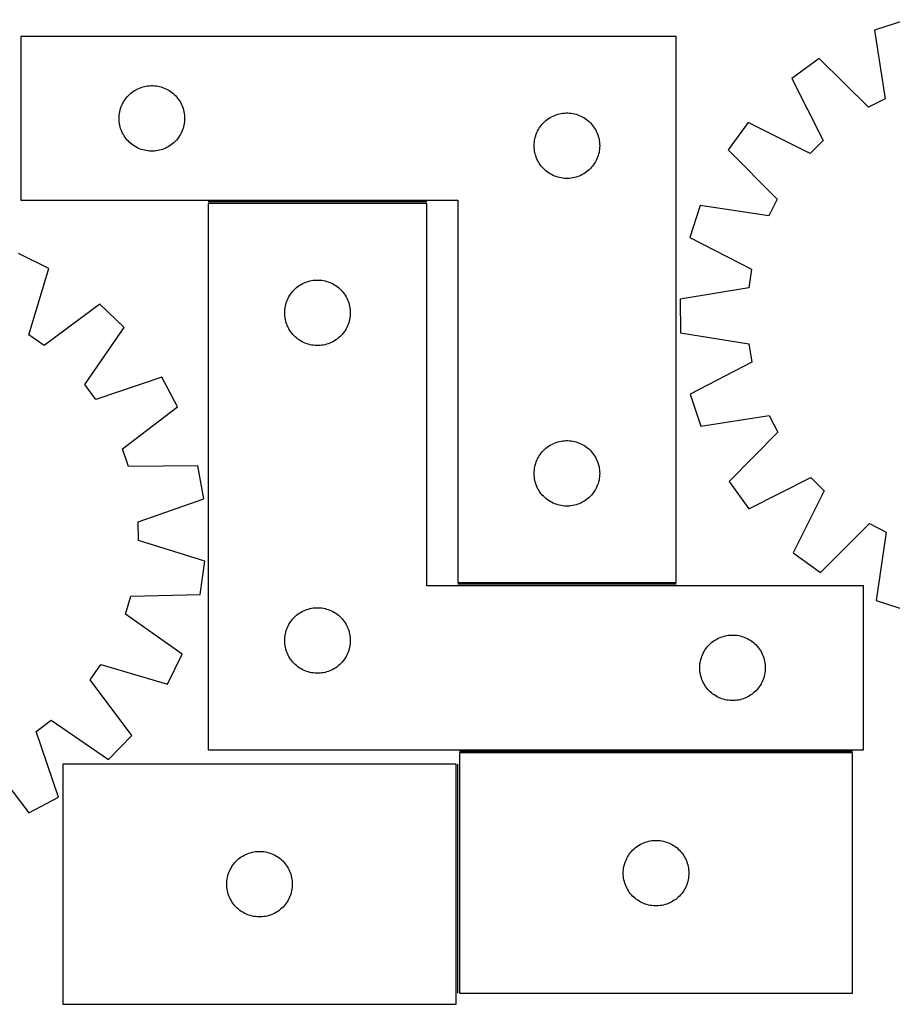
# Model space of a CAD drawing. Header units: millimetres. Extents: x 7 to 1493, y 7 to 463.
# Tile 2 of 6: x 277 to 677, y 7 to 458. Entities that reach past the tile are written whole.
import ezdxf

# ---------------------------------------------------------------- set-up
doc = ezdxf.new("R2010")
doc.units = ezdxf.units.MM
doc.layers.add('COMMON', color=5, linetype='CONTINUOUS', true_color=0x0000ff)
doc.layers.add('CUT', color=7, linetype='CONTINUOUS', true_color=0x000000)

msp = doc.modelspace()

# ---------------------------------------------------------------- linework, layer by layer
at = {"layer": 'COMMON'}
for p, q in [((463.63498, 374.64969), (363.63498, 374.64969)), ((577.816554, 199.64969), (477.816554, 199.64969)), ((658.602632, 123.149689), (478.602632, 123.149689)), ((477.852632, 12.399688), (477.852632, 117.357696))]:
    msp.add_line(p, q, dxfattribs=at)
at = {"layer": 'CUT'}
for p, q in [((683.282011, 458.077941), (668.660907, 453.286921)), ((668.660907, 453.286921), (673.535053, 421.898747)), ((577.816554, 450.39969), (277.816554, 450.39969)), ((277.816554, 450.39969), (277.816554, 375.39969)), ((577.816554, 200.39969), (577.816554, 450.39969)), ((643.26499, 440.267197), (630.840001, 431.192497)), ((665.904986, 417.987041), (643.26499, 440.267197)), ((630.840001, 431.192497), (645.175068, 402.846763)), ((327.074272, 423.368852), (327.627454, 423.907971)), ((327.627454, 423.907971), (328.207657, 424.417897)), ((328.207657, 424.417897), (328.81334, 424.897279)), ((328.81334, 424.897279), (329.442899, 425.344845)), ((329.442899, 425.344845), (330.094662, 425.759409)), ((330.094662, 425.759409), (330.766903, 426.139872)), ((330.766903, 426.139872), (331.457839, 426.485224)), ((331.457839, 426.485224), (332.165636, 426.79455)), ((332.165636, 426.79455), (332.888419, 427.067028)), ((332.888419, 427.067028), (333.62427, 427.301938)), ((333.62427, 427.301938), (334.371238, 427.498656)), ((334.371238, 427.498656), (335.127343, 427.656659)), ((335.127343, 427.656659), (335.890579, 427.77553)), ((335.890579, 427.77553), (336.658922, 427.854953)), ((336.658922, 427.854953), (337.430336, 427.894717)), ((337.430336, 427.894717), (338.202773, 427.894717)), ((338.202773, 427.894717), (338.974186, 427.854953)), ((338.974186, 427.854953), (339.74253, 427.77553)), ((339.74253, 427.77553), (340.505766, 427.656659)), ((340.505766, 427.656659), (341.261871, 427.498656)), ((341.261871, 427.498656), (342.008839, 427.301938)), ((342.008839, 427.301938), (342.74469, 427.067028)), ((342.74469, 427.067028), (343.467473, 426.79455)), ((343.467473, 426.79455), (344.17527, 426.485224)), ((344.17527, 426.485224), (344.866206, 426.139872)), ((344.866206, 426.139872), (345.538446, 425.759409)), ((345.538446, 425.759409), (346.19021, 425.344845)), ((346.19021, 425.344845), (346.819769, 424.897279)), ((346.819769, 424.897279), (347.425452, 424.417897)), ((347.425452, 424.417897), (348.005654, 423.907971)), ((348.005654, 423.907971), (348.558837, 423.368852)), ((324.071801, 418.906499), (324.399248, 419.606097)), ((324.399248, 419.606097), (324.762276, 420.287911)), ((324.762276, 420.287911), (325.159921, 420.950133)), ((325.159921, 420.950133), (325.591129, 421.591007)), ((325.591129, 421.591007), (326.054757, 422.208832)), ((326.054757, 422.208832), (326.549575, 422.801972)), ((326.549575, 422.801972), (327.074272, 423.368852)), ((348.558837, 423.368852), (349.083533, 422.801972)), ((349.083533, 422.801972), (349.578351, 422.208832)), ((349.578351, 422.208832), (350.041979, 421.591007)), ((350.041979, 421.591007), (350.473188, 420.950133)), ((350.473188, 420.950133), (350.870833, 420.287911)), ((350.870833, 420.287911), (351.233861, 419.606097)), ((351.233861, 419.606097), (351.561308, 418.906499)), ((673.535053, 421.898747), (665.904986, 417.987041)), ((322.896056, 414.442005), (322.995236, 415.208049)), ((322.995236, 415.208049), (323.133719, 415.967971)), ((323.133719, 415.967971), (323.311139, 416.719757)), ((323.311139, 416.719757), (323.527024, 417.461413)), ((323.527024, 417.461413), (323.780802, 418.190971)), ((323.780802, 418.190971), (324.071801, 418.906499)), ((351.561308, 418.906499), (351.852307, 418.190971)), ((351.852307, 418.190971), (352.106085, 417.461413)), ((352.106085, 417.461413), (352.32197, 416.719757)), ((352.32197, 416.719757), (352.49939, 415.967971)), ((352.49939, 415.967971), (352.637873, 415.208049)), ((352.637873, 415.208049), (352.737053, 414.442005)), ((522.888419, 414.567028), (523.62427, 414.801938)), ((523.62427, 414.801938), (524.371238, 414.998656)), ((524.371238, 414.998656), (525.127343, 415.156659)), ((525.127343, 415.156659), (525.890579, 415.27553)), ((525.890579, 415.27553), (526.658922, 415.354953)), ((526.658922, 415.354953), (527.430336, 415.394717)), ((527.430336, 415.394717), (528.202773, 415.394717)), ((528.202773, 415.394717), (528.974186, 415.354953)), ((528.974186, 415.354953), (529.74253, 415.27553)), ((529.74253, 415.27553), (530.505766, 415.156659)), ((530.505766, 415.156659), (531.261871, 414.998656)), ((531.261871, 414.998656), (532.008839, 414.801938)), ((532.008839, 414.801938), (532.74469, 414.567028)), ((322.816554, 412.89969), (322.836443, 413.671871)), ((322.836443, 412.127509), (322.816554, 412.89969)), ((322.836443, 413.671871), (322.896056, 414.442005)), ((322.896056, 411.357375), (322.836443, 412.127509)), ((322.995236, 410.591331), (322.896056, 411.357375)), ((323.133719, 409.831409), (322.995236, 410.591331)), ((352.637873, 410.591331), (352.49939, 409.831409)), ((352.737053, 411.357375), (352.637873, 410.591331)), ((352.737053, 414.442005), (352.796666, 413.671871)), ((352.796666, 412.127509), (352.737053, 411.357375)), ((352.796666, 413.671871), (352.816554, 412.89969)), ((352.816554, 412.89969), (352.796666, 412.127509)), ((516.054757, 409.708832), (516.549575, 410.301972)), ((516.549575, 410.301972), (517.074272, 410.868852)), ((517.074272, 410.868852), (517.627454, 411.407971)), ((517.627454, 411.407971), (518.207657, 411.917897)), ((518.207657, 411.917897), (518.81334, 412.397279)), ((518.81334, 412.397279), (519.442899, 412.844845)), ((519.442899, 412.844845), (520.094662, 413.259409)), ((520.094662, 413.259409), (520.766903, 413.639872)), ((520.766903, 413.639872), (521.457839, 413.985224)), ((521.457839, 413.985224), (522.165636, 414.29455)), ((522.165636, 414.29455), (522.888419, 414.567028)), ((532.74469, 414.567028), (533.467473, 414.29455)), ((533.467473, 414.29455), (534.17527, 413.985224)), ((534.17527, 413.985224), (534.866206, 413.639872)), ((534.866206, 413.639872), (535.538446, 413.259409)), ((535.538446, 413.259409), (536.19021, 412.844845)), ((536.19021, 412.844845), (536.819769, 412.397279)), ((536.819769, 412.397279), (537.425452, 411.917897)), ((537.425452, 411.917897), (538.005654, 411.407971)), ((538.005654, 411.407971), (538.558837, 410.868852)), ((538.558837, 410.868852), (539.083533, 410.301972)), ((539.083533, 410.301972), (539.578351, 409.708832)), ((610.710365, 410.962233), (601.697734, 398.492148)), ((639.127227, 396.768689), (610.710365, 410.962233)), ((323.311139, 409.079623), (323.133719, 409.831409)), ((323.527024, 408.337968), (323.311139, 409.079623)), ((323.780802, 407.608409), (323.527024, 408.337968)), ((324.071801, 406.892881), (323.780802, 407.608409)), ((324.399248, 406.193283), (324.071801, 406.892881)), ((324.762276, 405.511469), (324.399248, 406.193283)), ((351.233861, 406.193283), (350.870833, 405.511469)), ((351.561308, 406.892881), (351.233861, 406.193283)), ((351.852307, 407.608409), (351.561308, 406.892881)), ((352.106085, 408.337968), (351.852307, 407.608409)), ((352.32197, 409.079623), (352.106085, 408.337968)), ((352.49939, 409.831409), (352.32197, 409.079623)), ((513.527024, 404.961413), (513.780802, 405.690971)), ((513.780802, 405.690971), (514.071801, 406.406499)), ((514.071801, 406.406499), (514.399248, 407.106097)), ((514.399248, 407.106097), (514.762276, 407.787911)), ((514.762276, 407.787911), (515.159921, 408.450133)), ((515.159921, 408.450133), (515.591129, 409.091007)), ((515.591129, 409.091007), (516.054757, 409.708832)), ((539.578351, 409.708832), (540.041979, 409.091007)), ((540.041979, 409.091007), (540.473188, 408.450133)), ((540.473188, 408.450133), (540.870833, 407.787911)), ((540.870833, 407.787911), (541.233861, 407.106097)), ((541.233861, 407.106097), (541.561308, 406.406499)), ((541.561308, 406.406499), (541.852307, 405.690971)), ((541.852307, 405.690971), (542.106085, 404.961413)), ((325.159921, 404.849247), (324.762276, 405.511469)), ((325.591129, 404.208374), (325.159921, 404.849247)), ((326.054757, 403.590548), (325.591129, 404.208374)), ((326.549575, 402.997408), (326.054757, 403.590548)), ((327.074272, 402.430528), (326.549575, 402.997408)), ((327.627454, 401.89141), (327.074272, 402.430528)), ((328.207657, 401.381483), (327.627454, 401.89141)), ((328.81334, 400.902101), (328.207657, 401.381483)), ((347.425452, 401.381483), (346.819769, 400.902101)), ((348.005654, 401.89141), (347.425452, 401.381483)), ((348.558837, 402.430528), (348.005654, 401.89141)), ((349.083533, 402.997408), (348.558837, 402.430528)), ((349.578351, 403.590548), (349.083533, 402.997408)), ((350.041979, 404.208374), (349.578351, 403.590548)), ((350.473188, 404.849247), (350.041979, 404.208374)), ((350.870833, 405.511469), (350.473188, 404.849247)), ((512.816554, 400.39969), (512.836443, 401.171871)), ((512.836443, 401.171871), (512.896056, 401.942005)), ((512.896056, 401.942005), (512.995236, 402.708049)), ((512.995236, 402.708049), (513.133719, 403.467971)), ((513.133719, 403.467971), (513.311139, 404.219757)), ((513.311139, 404.219757), (513.527024, 404.961413)), ((542.106085, 404.961413), (542.32197, 404.219757)), ((542.32197, 404.219757), (542.49939, 403.467971)), ((542.49939, 403.467971), (542.637873, 402.708049)), ((542.637873, 402.708049), (542.737053, 401.942005)), ((542.737053, 401.942005), (542.796666, 401.171871)), ((542.796666, 401.171871), (542.816554, 400.39969)), ((645.175068, 402.846763), (639.127227, 396.768689)), ((329.442899, 400.454535), (328.81334, 400.902101)), ((330.094662, 400.039971), (329.442899, 400.454535)), ((330.766903, 399.659508), (330.094662, 400.039971)), ((331.457839, 399.314156), (330.766903, 399.659508)), ((332.165636, 399.004831), (331.457839, 399.314156)), ((332.888419, 398.732352), (332.165636, 399.004831)), ((333.62427, 398.497442), (332.888419, 398.732352)), ((334.371238, 398.300724), (333.62427, 398.497442)), ((335.127343, 398.142721), (334.371238, 398.300724)), ((335.890579, 398.02385), (335.127343, 398.142721)), ((336.658922, 397.944427), (335.890579, 398.02385)), ((337.430336, 397.904663), (336.658922, 397.944427)), ((338.202773, 397.904663), (337.430336, 397.904663)), ((338.974186, 397.944427), (338.202773, 397.904663)), ((339.74253, 398.02385), (338.974186, 397.944427)), ((340.505766, 398.142721), (339.74253, 398.02385)), ((341.261871, 398.300724), (340.505766, 398.142721)), ((342.008839, 398.497442), (341.261871, 398.300724)), ((342.74469, 398.732352), (342.008839, 398.497442)), ((343.467473, 399.004831), (342.74469, 398.732352)), ((344.17527, 399.314156), (343.467473, 399.004831)), ((344.866206, 399.659508), (344.17527, 399.314156)), ((345.538446, 400.039971), (344.866206, 399.659508)), ((346.19021, 400.454535), (345.538446, 400.039971)), ((346.819769, 400.902101), (346.19021, 400.454535)), ((512.836443, 399.627509), (512.816554, 400.39969)), ((512.896056, 398.857375), (512.836443, 399.627509)), ((512.995236, 398.091331), (512.896056, 398.857375)), ((513.133719, 397.331409), (512.995236, 398.091331)), ((513.311139, 396.579623), (513.133719, 397.331409)), ((542.49939, 397.331409), (542.32197, 396.579623)), ((542.637873, 398.091331), (542.49939, 397.331409)), ((542.737053, 398.857375), (542.637873, 398.091331)), ((542.796666, 399.627509), (542.737053, 398.857375)), ((542.816554, 400.39969), (542.796666, 399.627509)), ((601.697734, 398.492148), (624.090506, 375.963533)), ((513.527024, 395.837968), (513.311139, 396.579623)), ((513.780802, 395.108409), (513.527024, 395.837968)), ((514.071801, 394.392881), (513.780802, 395.108409)), ((514.399248, 393.693283), (514.071801, 394.392881)), ((514.762276, 393.011469), (514.399248, 393.693283)), ((515.159921, 392.349247), (514.762276, 393.011469)), ((515.591129, 391.708374), (515.159921, 392.349247)), ((540.473188, 392.349247), (540.041979, 391.708374)), ((540.870833, 393.011469), (540.473188, 392.349247)), ((541.233861, 393.693283), (540.870833, 393.011469)), ((541.561308, 394.392881), (541.233861, 393.693283)), ((541.852307, 395.108409), (541.561308, 394.392881)), ((542.106085, 395.837968), (541.852307, 395.108409)), ((542.32197, 396.579623), (542.106085, 395.837968)), ((516.054757, 391.090548), (515.591129, 391.708374)), ((516.549575, 390.497408), (516.054757, 391.090548)), ((517.074272, 389.930528), (516.549575, 390.497408)), ((517.627454, 389.39141), (517.074272, 389.930528)), ((518.207657, 388.881483), (517.627454, 389.39141)), ((518.81334, 388.402101), (518.207657, 388.881483)), ((519.442899, 387.954535), (518.81334, 388.402101)), ((520.094662, 387.539971), (519.442899, 387.954535)), ((536.19021, 387.954535), (535.538446, 387.539971)), ((536.819769, 388.402101), (536.19021, 387.954535)), ((537.425452, 388.881483), (536.819769, 388.402101)), ((538.005654, 389.39141), (537.425452, 388.881483)), ((538.558837, 389.930528), (538.005654, 389.39141)), ((539.083533, 390.497408), (538.558837, 389.930528)), ((539.578351, 391.090548), (539.083533, 390.497408)), ((540.041979, 391.708374), (539.578351, 391.090548)), ((520.766903, 387.159508), (520.094662, 387.539971)), ((521.457839, 386.814156), (520.766903, 387.159508)), ((522.165636, 386.504831), (521.457839, 386.814156)), ((522.888419, 386.232352), (522.165636, 386.504831)), ((523.62427, 385.997442), (522.888419, 386.232352)), ((524.371238, 385.800724), (523.62427, 385.997442)), ((525.127343, 385.642721), (524.371238, 385.800724)), ((525.890579, 385.52385), (525.127343, 385.642721)), ((526.658922, 385.444427), (525.890579, 385.52385)), ((527.430336, 385.404663), (526.658922, 385.444427)), ((528.202773, 385.404663), (527.430336, 385.404663)), ((528.974186, 385.444427), (528.202773, 385.404663)), ((529.74253, 385.52385), (528.974186, 385.444427)), ((530.505766, 385.642721), (529.74253, 385.52385)), ((531.261871, 385.800724), (530.505766, 385.642721)), ((532.008839, 385.997442), (531.261871, 385.800724)), ((532.74469, 386.232352), (532.008839, 385.997442)), ((533.467473, 386.504831), (532.74469, 386.232352)), ((534.17527, 386.814156), (533.467473, 386.504831)), ((534.866206, 387.159508), (534.17527, 386.814156)), ((535.538446, 387.539971), (534.866206, 387.159508)), ((277.816554, 375.39969), (477.816554, 375.39969)), ((477.816554, 375.39969), (477.816554, 200.39969)), ((624.090506, 375.963533), (620.216896, 368.314055)), ((463.63498, 373.899689), (363.63498, 373.899689)), ((363.63498, 373.899689), (363.63498, 123.899689)), ((463.63498, 198.899689), (463.63498, 373.899689)), ((588.804807, 373.031624), (584.086755, 358.386812)), ((620.216896, 368.314055), (588.804807, 373.031624)), ((584.086755, 358.386812), (612.345272, 343.880573)), ((290.632429, 344.256539), (276.795919, 350.985695)), ((281.547581, 313.819057), (290.632429, 344.256539)), ((612.345272, 343.880573), (611.025068, 335.408475)), ((407.984062, 337.794549), (408.706844, 338.067027)), ((408.706844, 338.067027), (409.442695, 338.301937)), ((409.442695, 338.301937), (410.189664, 338.498655)), ((410.189664, 338.498655), (410.945769, 338.656658)), ((410.945769, 338.656658), (411.709005, 338.775529)), ((411.709005, 338.775529), (412.477348, 338.854952)), ((412.477348, 338.854952), (413.248761, 338.894716)), ((413.248761, 338.894716), (414.021199, 338.894716)), ((414.021199, 338.894716), (414.792612, 338.854952)), ((414.792612, 338.854952), (415.560955, 338.775529)), ((415.560955, 338.775529), (416.324191, 338.656658)), ((416.324191, 338.656658), (417.080296, 338.498655)), ((417.080296, 338.498655), (417.827264, 338.301937)), ((417.827264, 338.301937), (418.563116, 338.067027)), ((418.563116, 338.067027), (419.285898, 337.794549)), ((401.873183, 333.208831), (402.368001, 333.801971)), ((402.368001, 333.801971), (402.892697, 334.368851)), ((402.892697, 334.368851), (403.44588, 334.90797)), ((403.44588, 334.90797), (404.026082, 335.417896)), ((404.026082, 335.417896), (404.631766, 335.897278)), ((404.631766, 335.897278), (405.261324, 336.344844)), ((405.261324, 336.344844), (405.913088, 336.759408)), ((405.913088, 336.759408), (406.585329, 337.139871)), ((406.585329, 337.139871), (407.276264, 337.485223)), ((407.276264, 337.485223), (407.984062, 337.794549)), ((419.285898, 337.794549), (419.993696, 337.485223)), ((419.993696, 337.485223), (420.684631, 337.139871)), ((420.684631, 337.139871), (421.356872, 336.759408)), ((421.356872, 336.759408), (422.008636, 336.344844)), ((422.008636, 336.344844), (422.638194, 335.897278)), ((422.638194, 335.897278), (423.243878, 335.417896)), ((423.243878, 335.417896), (423.82408, 334.90797)), ((423.82408, 334.90797), (424.377263, 334.368851)), ((424.377263, 334.368851), (424.901959, 333.801971)), ((424.901959, 333.801971), (425.396777, 333.208831)), ((611.025068, 335.408475), (579.692587, 330.188281)), ((399.345449, 328.461412), (399.599228, 329.19097)), ((399.599228, 329.19097), (399.890226, 329.906498)), ((399.890226, 329.906498), (400.217674, 330.606096)), ((400.217674, 330.606096), (400.580701, 331.28791)), ((400.580701, 331.28791), (400.978347, 331.950132)), ((400.978347, 331.950132), (401.409555, 332.591006)), ((401.409555, 332.591006), (401.873183, 333.208831)), ((425.396777, 333.208831), (425.860405, 332.591006)), ((425.860405, 332.591006), (426.291613, 331.950132)), ((426.291613, 331.950132), (426.689259, 331.28791)), ((426.689259, 331.28791), (427.052286, 330.606096)), ((427.052286, 330.606096), (427.379734, 329.906498)), ((427.379734, 329.906498), (427.670732, 329.19097)), ((427.670732, 329.19097), (427.924511, 328.461412)), ((579.692587, 330.188281), (579.730948, 314.802279)), ((314.028583, 327.913779), (288.57683, 308.908962)), ((325.108463, 317.238254), (314.028583, 327.913779)), ((398.63498, 323.899689), (398.654869, 324.67187)), ((398.654869, 324.67187), (398.714482, 325.442004)), ((398.714482, 325.442004), (398.813661, 326.208048)), ((398.813661, 326.208048), (398.952145, 326.96797)), ((398.952145, 326.96797), (399.129564, 327.719756)), ((399.129564, 327.719756), (399.345449, 328.461412)), ((427.924511, 328.461412), (428.140396, 327.719756)), ((428.140396, 327.719756), (428.317815, 326.96797)), ((428.317815, 326.96797), (428.456298, 326.208048)), ((428.456298, 326.208048), (428.555478, 325.442004)), ((428.555478, 325.442004), (428.615091, 324.67187)), ((428.615091, 324.67187), (428.63498, 323.899689)), ((398.654869, 323.127508), (398.63498, 323.899689)), ((398.714482, 322.357374), (398.654869, 323.127508)), ((398.813661, 321.59133), (398.714482, 322.357374)), ((398.952145, 320.831408), (398.813661, 321.59133)), ((399.129564, 320.079622), (398.952145, 320.831408)), ((399.345449, 319.337967), (399.129564, 320.079622)), ((428.140396, 320.079622), (427.924511, 319.337967)), ((428.317815, 320.831408), (428.140396, 320.079622)), ((428.456298, 321.59133), (428.317815, 320.831408)), ((428.555478, 322.357374), (428.456298, 321.59133)), ((428.615091, 323.127508), (428.555478, 322.357374)), ((428.63498, 323.899689), (428.615091, 323.127508)), ((307.06256, 291.097861), (325.108463, 317.238254)), ((399.599228, 318.608408), (399.345449, 319.337967)), ((399.890226, 317.89288), (399.599228, 318.608408)), ((400.217674, 317.193282), (399.890226, 317.89288)), ((400.580701, 316.511468), (400.217674, 317.193282)), ((400.978347, 315.849246), (400.580701, 316.511468)), ((401.409555, 315.208373), (400.978347, 315.849246)), ((426.291613, 315.849246), (425.860405, 315.208373)), ((426.689259, 316.511468), (426.291613, 315.849246)), ((427.052286, 317.193282), (426.689259, 316.511468)), ((427.379734, 317.89288), (427.052286, 317.193282)), ((427.670732, 318.608408), (427.379734, 317.89288)), ((427.924511, 319.337967), (427.670732, 318.608408)), ((288.57683, 308.908962), (281.547581, 313.819057)), ((401.873183, 314.590547), (401.409555, 315.208373)), ((402.368001, 313.997407), (401.873183, 314.590547)), ((402.892697, 313.430527), (402.368001, 313.997407)), ((403.44588, 312.891409), (402.892697, 313.430527)), ((404.026082, 312.381482), (403.44588, 312.891409)), ((404.631766, 311.9021), (404.026082, 312.381482)), ((405.261324, 311.454534), (404.631766, 311.9021)), ((405.913088, 311.03997), (405.261324, 311.454534)), ((406.585329, 310.659507), (405.913088, 311.03997)), ((421.356872, 311.03997), (420.684631, 310.659507)), ((422.008636, 311.454534), (421.356872, 311.03997)), ((422.638194, 311.9021), (422.008636, 311.454534)), ((423.243878, 312.381482), (422.638194, 311.9021)), ((423.82408, 312.891409), (423.243878, 312.381482)), ((424.377263, 313.430527), (423.82408, 312.891409)), ((424.901959, 313.997407), (424.377263, 313.430527)), ((425.396777, 314.590547), (424.901959, 313.997407)), ((425.860405, 315.208373), (425.396777, 314.590547)), ((579.730948, 314.802279), (611.089069, 309.738388)), ((407.276264, 310.314155), (406.585329, 310.659507)), ((407.984062, 310.00483), (407.276264, 310.314155)), ((408.706844, 309.732351), (407.984062, 310.00483)), ((409.442695, 309.497441), (408.706844, 309.732351)), ((410.189664, 309.300723), (409.442695, 309.497441)), ((410.945769, 309.14272), (410.189664, 309.300723)), ((411.709005, 309.023849), (410.945769, 309.14272)), ((412.477348, 308.944426), (411.709005, 309.023849)), ((413.248761, 308.904662), (412.477348, 308.944426)), ((414.021199, 308.904662), (413.248761, 308.904662)), ((414.792612, 308.944426), (414.021199, 308.904662)), ((415.560955, 309.023849), (414.792612, 308.944426)), ((416.324191, 309.14272), (415.560955, 309.023849)), ((417.080296, 309.300723), (416.324191, 309.14272)), ((417.827264, 309.497441), (417.080296, 309.300723)), ((418.563116, 309.732351), (417.827264, 309.497441)), ((419.285898, 310.00483), (418.563116, 309.732351)), ((419.993696, 310.314155), (419.285898, 310.00483)), ((420.684631, 310.659507), (419.993696, 310.314155)), ((611.089069, 309.738388), (612.451503, 301.272979)), ((612.451503, 301.272979), (584.265672, 286.62601)), ((342.309336, 294.465557), (312.23047, 284.255926)), ((349.548009, 280.888659), (342.309336, 294.465557)), ((312.23047, 284.255926), (307.06256, 291.097861)), ((584.265672, 286.62601), (589.056692, 272.004907)), ((324.30751, 261.604158), (349.548009, 280.888659)), ((589.056692, 272.004907), (620.444866, 276.879052)), ((620.444866, 276.879052), (624.356572, 269.248985)), ((624.356572, 269.248985), (602.076416, 246.608989)), ((327.108211, 253.500119), (324.30751, 261.604158)), ((517.627454, 261.407971), (518.207657, 261.917897)), ((518.207657, 261.917897), (518.81334, 262.397279)), ((518.81334, 262.397279), (519.442899, 262.844845)), ((519.442899, 262.844845), (520.094662, 263.259409)), ((520.094662, 263.259409), (520.766903, 263.639872)), ((520.766903, 263.639872), (521.457839, 263.985224)), ((521.457839, 263.985224), (522.165636, 264.29455)), ((522.165636, 264.29455), (522.888419, 264.567028)), ((522.888419, 264.567028), (523.62427, 264.801938)), ((523.62427, 264.801938), (524.371238, 264.998656)), ((524.371238, 264.998656), (525.127343, 265.156659)), ((525.127343, 265.156659), (525.890579, 265.27553)), ((525.890579, 265.27553), (526.658922, 265.354953)), ((526.658922, 265.354953), (527.430336, 265.394717)), ((527.430336, 265.394717), (528.202773, 265.394717)), ((528.202773, 265.394717), (528.974186, 265.354953)), ((528.974186, 265.354953), (529.74253, 265.27553)), ((529.74253, 265.27553), (530.505766, 265.156659)), ((530.505766, 265.156659), (531.261871, 264.998656)), ((531.261871, 264.998656), (532.008839, 264.801938)), ((532.008839, 264.801938), (532.74469, 264.567028)), ((532.74469, 264.567028), (533.467473, 264.29455)), ((533.467473, 264.29455), (534.17527, 263.985224)), ((534.17527, 263.985224), (534.866206, 263.639872)), ((534.866206, 263.639872), (535.538446, 263.259409)), ((535.538446, 263.259409), (536.19021, 262.844845)), ((536.19021, 262.844845), (536.819769, 262.397279)), ((536.819769, 262.397279), (537.425452, 261.917897)), ((537.425452, 261.917897), (538.005654, 261.407971)), ((514.071801, 256.406499), (514.399248, 257.106097)), ((514.399248, 257.106097), (514.762276, 257.787911)), ((514.762276, 257.787911), (515.159921, 258.450133)), ((515.159921, 258.450133), (515.591129, 259.091007)), ((515.591129, 259.091007), (516.054757, 259.708832)), ((516.054757, 259.708832), (516.549575, 260.301972)), ((516.549575, 260.301972), (517.074272, 260.868852)), ((517.074272, 260.868852), (517.627454, 261.407971)), ((538.005654, 261.407971), (538.558837, 260.868852)), ((538.558837, 260.868852), (539.083533, 260.301972)), ((539.083533, 260.301972), (539.578351, 259.708832)), ((539.578351, 259.708832), (540.041979, 259.091007)), ((540.041979, 259.091007), (540.473188, 258.450133)), ((540.473188, 258.450133), (540.870833, 257.787911)), ((540.870833, 257.787911), (541.233861, 257.106097)), ((541.233861, 257.106097), (541.561308, 256.406499)), ((358.869862, 253.915174), (327.108211, 253.500119)), ((361.558757, 238.765903), (358.869862, 253.915174)), ((512.896056, 251.942005), (512.995236, 252.708049)), ((512.995236, 252.708049), (513.133719, 253.467971)), ((513.133719, 253.467971), (513.311139, 254.219757)), ((513.311139, 254.219757), (513.527024, 254.961413)), ((513.527024, 254.961413), (513.780802, 255.690971)), ((513.780802, 255.690971), (514.071801, 256.406499)), ((541.561308, 256.406499), (541.852307, 255.690971)), ((541.852307, 255.690971), (542.106085, 254.961413)), ((542.106085, 254.961413), (542.32197, 254.219757)), ((542.32197, 254.219757), (542.49939, 253.467971)), ((542.49939, 253.467971), (542.637873, 252.708049)), ((542.637873, 252.708049), (542.737053, 251.942005)), ((512.816554, 250.39969), (512.836443, 251.171871)), ((512.836443, 249.627509), (512.816554, 250.39969)), ((512.836443, 251.171871), (512.896056, 251.942005)), ((512.896056, 248.857375), (512.836443, 249.627509)), ((512.995236, 248.091331), (512.896056, 248.857375)), ((513.133719, 247.331409), (512.995236, 248.091331)), ((542.637873, 248.091331), (542.49939, 247.331409)), ((542.737053, 248.857375), (542.637873, 248.091331)), ((542.737053, 251.942005), (542.796666, 251.171871)), ((542.796666, 249.627509), (542.737053, 248.857375)), ((542.796666, 251.171871), (542.816554, 250.39969)), ((542.816554, 250.39969), (542.796666, 249.627509)), ((611.151116, 234.184), (639.49685, 248.519067)), ((639.49685, 248.519067), (645.574924, 242.471226)), ((513.311139, 246.579623), (513.133719, 247.331409)), ((513.527024, 245.837968), (513.311139, 246.579623)), ((513.780802, 245.108409), (513.527024, 245.837968)), ((514.071801, 244.392881), (513.780802, 245.108409)), ((514.399248, 243.693283), (514.071801, 244.392881)), ((514.762276, 243.011469), (514.399248, 243.693283)), ((541.233861, 243.693283), (540.870833, 243.011469)), ((541.561308, 244.392881), (541.233861, 243.693283)), ((541.852307, 245.108409), (541.561308, 244.392881)), ((542.106085, 245.837968), (541.852307, 245.108409)), ((542.32197, 246.579623), (542.106085, 245.837968)), ((542.49939, 247.331409), (542.32197, 246.579623)), ((602.076416, 246.608989), (611.151116, 234.184)), ((515.159921, 242.349247), (514.762276, 243.011469)), ((515.591129, 241.708374), (515.159921, 242.349247)), ((516.054757, 241.090548), (515.591129, 241.708374)), ((516.549575, 240.497408), (516.054757, 241.090548)), ((517.074272, 239.930528), (516.549575, 240.497408)), ((517.627454, 239.39141), (517.074272, 239.930528)), ((518.207657, 238.881483), (517.627454, 239.39141)), ((538.005654, 239.39141), (537.425452, 238.881483)), ((538.558837, 239.930528), (538.005654, 239.39141)), ((539.083533, 240.497408), (538.558837, 239.930528)), ((539.578351, 241.090548), (539.083533, 240.497408)), ((540.041979, 241.708374), (539.578351, 241.090548)), ((540.473188, 242.349247), (540.041979, 241.708374)), ((540.870833, 243.011469), (540.473188, 242.349247)), ((645.574924, 242.471226), (631.38138, 214.054364)), ((331.594377, 228.224997), (361.558757, 238.765903)), ((518.81334, 238.402101), (518.207657, 238.881483)), ((519.442899, 237.954535), (518.81334, 238.402101)), ((520.094662, 237.539971), (519.442899, 237.954535)), ((520.766903, 237.159508), (520.094662, 237.539971)), ((521.457839, 236.814156), (520.766903, 237.159508)), ((522.165636, 236.504831), (521.457839, 236.814156)), ((522.888419, 236.232352), (522.165636, 236.504831)), ((523.62427, 235.997442), (522.888419, 236.232352)), ((524.371238, 235.800724), (523.62427, 235.997442)), ((525.127343, 235.642721), (524.371238, 235.800724)), ((525.890579, 235.52385), (525.127343, 235.642721)), ((526.658922, 235.444427), (525.890579, 235.52385)), ((527.430336, 235.404663), (526.658922, 235.444427)), ((528.202773, 235.404663), (527.430336, 235.404663)), ((528.974186, 235.444427), (528.202773, 235.404663)), ((529.74253, 235.52385), (528.974186, 235.444427)), ((530.505766, 235.642721), (529.74253, 235.52385)), ((531.261871, 235.800724), (530.505766, 235.642721)), ((532.008839, 235.997442), (531.261871, 235.800724)), ((532.74469, 236.232352), (532.008839, 235.997442)), ((533.467473, 236.504831), (532.74469, 236.232352)), ((534.17527, 236.814156), (533.467473, 236.504831)), ((534.866206, 237.159508), (534.17527, 236.814156)), ((535.538446, 237.539971), (534.866206, 237.159508)), ((536.19021, 237.954535), (535.538446, 237.539971)), ((536.819769, 238.402101), (536.19021, 237.954535)), ((537.425452, 238.881483), (536.819769, 238.402101)), ((331.753716, 219.652134), (331.594377, 228.224997)), ((643.851465, 205.041733), (666.38008, 227.434505)), ((666.38008, 227.434505), (674.029558, 223.560895)), ((674.029558, 223.560895), (669.311989, 192.148806)), ((362.0891, 210.231984), (331.753716, 219.652134)), ((631.38138, 214.054364), (643.851465, 205.041733)), ((359.965009, 194.993257), (362.0891, 210.231984)), ((663.63498, 198.899689), (463.63498, 198.899689)), ((477.816554, 200.39969), (577.816554, 200.39969)), ((663.63498, 123.899689), (663.63498, 198.899689)), ((325.712252, 186.025246), (328.209872, 194.227762)), ((328.209872, 194.227762), (359.965009, 194.993257)), ((669.311989, 192.148806), (683.956801, 187.430754)), ((351.65193, 167.692002), (325.712252, 186.025246)), ((402.892697, 184.368851), (403.44588, 184.90797)), ((403.44588, 184.90797), (404.026082, 185.417896)), ((404.026082, 185.417896), (404.631766, 185.897278)), ((404.631766, 185.897278), (405.261324, 186.344844)), ((405.261324, 186.344844), (405.913088, 186.759408)), ((405.913088, 186.759408), (406.585329, 187.139871)), ((406.585329, 187.139871), (407.276264, 187.485223)), ((407.276264, 187.485223), (407.984062, 187.794549)), ((407.984062, 187.794549), (408.706844, 188.067027)), ((408.706844, 188.067027), (409.442695, 188.301937)), ((409.442695, 188.301937), (410.189664, 188.498655)), ((410.189664, 188.498655), (410.945769, 188.656658)), ((410.945769, 188.656658), (411.709005, 188.775529)), ((411.709005, 188.775529), (412.477348, 188.854952)), ((412.477348, 188.854952), (413.248761, 188.894716)), ((413.248761, 188.894716), (414.021199, 188.894716)), ((414.021199, 188.894716), (414.792612, 188.854952)), ((414.792612, 188.854952), (415.560955, 188.775529)), ((415.560955, 188.775529), (416.324191, 188.656658)), ((416.324191, 188.656658), (417.080296, 188.498655)), ((417.080296, 188.498655), (417.827264, 188.301937)), ((417.827264, 188.301937), (418.563116, 188.067027)), ((418.563116, 188.067027), (419.285898, 187.794549)), ((419.285898, 187.794549), (419.993696, 187.485223)), ((419.993696, 187.485223), (420.684631, 187.139871)), ((420.684631, 187.139871), (421.356872, 186.759408)), ((421.356872, 186.759408), (422.008636, 186.344844)), ((422.008636, 186.344844), (422.638194, 185.897278)), ((422.638194, 185.897278), (423.243878, 185.417896)), ((423.243878, 185.417896), (423.82408, 184.90797)), ((423.82408, 184.90797), (424.377263, 184.368851)), ((399.890226, 179.906498), (400.217674, 180.606096)), ((400.217674, 180.606096), (400.580701, 181.28791)), ((400.580701, 181.28791), (400.978347, 181.950132)), ((400.978347, 181.950132), (401.409555, 182.591006)), ((401.409555, 182.591006), (401.873183, 183.208831)), ((401.873183, 183.208831), (402.368001, 183.801971)), ((402.368001, 183.801971), (402.892697, 184.368851)), ((424.377263, 184.368851), (424.901959, 183.801971)), ((424.901959, 183.801971), (425.396777, 183.208831)), ((425.396777, 183.208831), (425.860405, 182.591006)), ((425.860405, 182.591006), (426.291613, 181.950132)), ((426.291613, 181.950132), (426.689259, 181.28791)), ((426.689259, 181.28791), (427.052286, 180.606096)), ((427.052286, 180.606096), (427.379734, 179.906498)), ((398.714482, 175.442004), (398.813661, 176.208048)), ((398.813661, 176.208048), (398.952145, 176.96797)), ((398.952145, 176.96797), (399.129564, 177.719756)), ((399.129564, 177.719756), (399.345449, 178.461412)), ((399.345449, 178.461412), (399.599228, 179.19097)), ((399.599228, 179.19097), (399.890226, 179.906498)), ((427.379734, 179.906498), (427.670732, 179.19097)), ((427.670732, 179.19097), (427.924511, 178.461412)), ((427.924511, 178.461412), (428.140396, 177.719756)), ((428.140396, 177.719756), (428.317815, 176.96797)), ((428.317815, 176.96797), (428.456298, 176.208048)), ((428.456298, 176.208048), (428.555478, 175.442004)), ((598.706844, 175.567027), (599.442695, 175.801937)), ((599.442695, 175.801937), (600.189664, 175.998655)), ((600.189664, 175.998655), (600.945769, 176.156658)), ((600.945769, 176.156658), (601.709005, 176.275529)), ((601.709005, 176.275529), (602.477348, 176.354952)), ((602.477348, 176.354952), (603.248761, 176.394716)), ((603.248761, 176.394716), (604.021199, 176.394716)), ((604.021199, 176.394716), (604.792612, 176.354952)), ((604.792612, 176.354952), (605.560955, 176.275529)), ((605.560955, 176.275529), (606.324191, 176.156658)), ((606.324191, 176.156658), (607.080296, 175.998655)), ((607.080296, 175.998655), (607.827264, 175.801937)), ((607.827264, 175.801937), (608.563116, 175.567027)), ((398.63498, 173.899689), (398.654869, 174.67187)), ((398.654869, 173.127508), (398.63498, 173.899689)), ((398.654869, 174.67187), (398.714482, 175.442004)), ((398.714482, 172.357374), (398.654869, 173.127508)), ((398.813661, 171.59133), (398.714482, 172.357374)), ((398.952145, 170.831408), (398.813661, 171.59133)), ((428.456298, 171.59133), (428.317815, 170.831408)), ((428.555478, 172.357374), (428.456298, 171.59133)), ((428.555478, 175.442004), (428.615091, 174.67187)), ((428.615091, 173.127508), (428.555478, 172.357374)), ((428.615091, 174.67187), (428.63498, 173.899689)), ((428.63498, 173.899689), (428.615091, 173.127508)), ((591.873183, 170.708831), (592.368001, 171.301971)), ((592.368001, 171.301971), (592.892697, 171.868851)), ((592.892697, 171.868851), (593.44588, 172.40797)), ((593.44588, 172.40797), (594.026082, 172.917896)), ((594.026082, 172.917896), (594.631766, 173.397278)), ((594.631766, 173.397278), (595.261324, 173.844844)), ((595.261324, 173.844844), (595.913088, 174.259408)), ((595.913088, 174.259408), (596.585329, 174.639871)), ((596.585329, 174.639871), (597.276264, 174.985223)), ((597.276264, 174.985223), (597.984062, 175.294549)), ((597.984062, 175.294549), (598.706844, 175.567027)), ((608.563116, 175.567027), (609.285898, 175.294549)), ((609.285898, 175.294549), (609.993696, 174.985223)), ((609.993696, 174.985223), (610.684631, 174.639871)), ((610.684631, 174.639871), (611.356872, 174.259408)), ((611.356872, 174.259408), (612.008636, 173.844844)), ((612.008636, 173.844844), (612.638194, 173.397278)), ((612.638194, 173.397278), (613.243878, 172.917896)), ((613.243878, 172.917896), (613.82408, 172.40797)), ((613.82408, 172.40797), (614.377263, 171.868851)), ((614.377263, 171.868851), (614.901959, 171.301971)), ((614.901959, 171.301971), (615.396777, 170.708831)), ((344.922774, 153.855492), (351.65193, 167.692002)), ((399.129564, 170.079622), (398.952145, 170.831408)), ((399.345449, 169.337967), (399.129564, 170.079622)), ((399.599228, 168.608408), (399.345449, 169.337967)), ((399.890226, 167.89288), (399.599228, 168.608408)), ((400.217674, 167.193282), (399.890226, 167.89288)), ((400.580701, 166.511468), (400.217674, 167.193282)), ((427.052286, 167.193282), (426.689259, 166.511468)), ((427.379734, 167.89288), (427.052286, 167.193282)), ((427.670732, 168.608408), (427.379734, 167.89288)), ((427.924511, 169.337967), (427.670732, 168.608408)), ((428.140396, 170.079622), (427.924511, 169.337967)), ((428.317815, 170.831408), (428.140396, 170.079622)), ((589.599228, 166.69097), (589.890226, 167.406498)), ((589.890226, 167.406498), (590.217674, 168.106096)), ((590.217674, 168.106096), (590.580701, 168.78791)), ((590.580701, 168.78791), (590.978347, 169.450132)), ((590.978347, 169.450132), (591.409555, 170.091006)), ((591.409555, 170.091006), (591.873183, 170.708831)), ((615.396777, 170.708831), (615.860405, 170.091006)), ((615.860405, 170.091006), (616.291613, 169.450132)), ((616.291613, 169.450132), (616.689259, 168.78791)), ((616.689259, 168.78791), (617.052286, 168.106096)), ((617.052286, 168.106096), (617.379734, 167.406498)), ((617.379734, 167.406498), (617.670732, 166.69097)), ((309.575198, 155.911091), (314.485292, 162.94034)), ((314.485292, 162.94034), (344.922774, 153.855492)), ((400.978347, 165.849246), (400.580701, 166.511468)), ((401.409555, 165.208373), (400.978347, 165.849246)), ((401.873183, 164.590547), (401.409555, 165.208373)), ((402.368001, 163.997407), (401.873183, 164.590547)), ((402.892697, 163.430527), (402.368001, 163.997407)), ((403.44588, 162.891409), (402.892697, 163.430527)), ((404.026082, 162.381482), (403.44588, 162.891409)), ((404.631766, 161.9021), (404.026082, 162.381482)), ((423.243878, 162.381482), (422.638194, 161.9021)), ((423.82408, 162.891409), (423.243878, 162.381482)), ((424.377263, 163.430527), (423.82408, 162.891409)), ((424.901959, 163.997407), (424.377263, 163.430527)), ((425.396777, 164.590547), (424.901959, 163.997407)), ((425.860405, 165.208373), (425.396777, 164.590547)), ((426.291613, 165.849246), (425.860405, 165.208373)), ((426.689259, 166.511468), (426.291613, 165.849246)), ((588.654869, 162.17187), (588.714482, 162.942004)), ((588.714482, 162.942004), (588.813661, 163.708048)), ((588.813661, 163.708048), (588.952145, 164.46797)), ((588.952145, 164.46797), (589.129564, 165.219756)), ((589.129564, 165.219756), (589.345449, 165.961412)), ((589.345449, 165.961412), (589.599228, 166.69097)), ((617.670732, 166.69097), (617.924511, 165.961412)), ((617.924511, 165.961412), (618.140396, 165.219756)), ((618.140396, 165.219756), (618.317815, 164.46797)), ((618.317815, 164.46797), (618.456298, 163.708048)), ((618.456298, 163.708048), (618.555478, 162.942004)), ((618.555478, 162.942004), (618.615091, 162.17187)), ((405.261324, 161.454534), (404.631766, 161.9021)), ((405.913088, 161.03997), (405.261324, 161.454534)), ((406.585329, 160.659507), (405.913088, 161.03997)), ((407.276264, 160.314155), (406.585329, 160.659507)), ((407.984062, 160.00483), (407.276264, 160.314155)), ((408.706844, 159.732351), (407.984062, 160.00483)), ((409.442695, 159.497441), (408.706844, 159.732351)), ((410.189664, 159.300723), (409.442695, 159.497441)), ((410.945769, 159.14272), (410.189664, 159.300723)), ((411.709005, 159.023849), (410.945769, 159.14272)), ((412.477348, 158.944426), (411.709005, 159.023849)), ((413.248761, 158.904662), (412.477348, 158.944426)), ((414.021199, 158.904662), (413.248761, 158.904662)), ((414.792612, 158.944426), (414.021199, 158.904662)), ((415.560955, 159.023849), (414.792612, 158.944426)), ((416.324191, 159.14272), (415.560955, 159.023849)), ((417.080296, 159.300723), (416.324191, 159.14272)), ((417.827264, 159.497441), (417.080296, 159.300723)), ((418.563116, 159.732351), (417.827264, 159.497441)), ((419.285898, 160.00483), (418.563116, 159.732351)), ((419.993696, 160.314155), (419.285898, 160.00483)), ((420.684631, 160.659507), (419.993696, 160.314155)), ((421.356872, 161.03997), (420.684631, 160.659507)), ((422.008636, 161.454534), (421.356872, 161.03997)), ((422.638194, 161.9021), (422.008636, 161.454534)), ((588.63498, 161.399689), (588.654869, 162.17187)), ((588.654869, 160.627508), (588.63498, 161.399689)), ((588.714482, 159.857374), (588.654869, 160.627508)), ((588.813661, 159.09133), (588.714482, 159.857374)), ((588.952145, 158.331408), (588.813661, 159.09133)), ((589.129564, 157.579622), (588.952145, 158.331408)), ((618.317815, 158.331408), (618.140396, 157.579622)), ((618.456298, 159.09133), (618.317815, 158.331408)), ((618.555478, 159.857374), (618.456298, 159.09133)), ((618.615091, 160.627508), (618.555478, 159.857374)), ((618.615091, 162.17187), (618.63498, 161.399689)), ((618.63498, 161.399689), (618.615091, 160.627508)), ((328.580014, 130.459339), (309.575198, 155.911091)), ((589.345449, 156.837967), (589.129564, 157.579622)), ((589.599228, 156.108408), (589.345449, 156.837967)), ((589.890226, 155.39288), (589.599228, 156.108408)), ((590.217674, 154.693282), (589.890226, 155.39288)), ((590.580701, 154.011468), (590.217674, 154.693282)), ((590.978347, 153.349246), (590.580701, 154.011468)), ((591.409555, 152.708373), (590.978347, 153.349246)), ((616.291613, 153.349246), (615.860405, 152.708373)), ((616.689259, 154.011468), (616.291613, 153.349246)), ((617.052286, 154.693282), (616.689259, 154.011468)), ((617.379734, 155.39288), (617.052286, 154.693282)), ((617.670732, 156.108408), (617.379734, 155.39288)), ((617.924511, 156.837967), (617.670732, 156.108408)), ((618.140396, 157.579622), (617.924511, 156.837967)), ((591.873183, 152.090547), (591.409555, 152.708373)), ((592.368001, 151.497407), (591.873183, 152.090547)), ((592.892697, 150.930527), (592.368001, 151.497407)), ((593.44588, 150.391409), (592.892697, 150.930527)), ((594.026082, 149.881482), (593.44588, 150.391409)), ((594.631766, 149.4021), (594.026082, 149.881482)), ((595.261324, 148.954534), (594.631766, 149.4021)), ((595.913088, 148.53997), (595.261324, 148.954534)), ((612.008636, 148.954534), (611.356872, 148.53997)), ((612.638194, 149.4021), (612.008636, 148.954534)), ((613.243878, 149.881482), (612.638194, 149.4021)), ((613.82408, 150.391409), (613.243878, 149.881482)), ((614.377263, 150.930527), (613.82408, 150.391409)), ((614.901959, 151.497407), (614.377263, 150.930527)), ((615.396777, 152.090547), (614.901959, 151.497407)), ((615.860405, 152.708373), (615.396777, 152.090547)), ((596.585329, 148.159507), (595.913088, 148.53997)), ((597.276264, 147.814155), (596.585329, 148.159507)), ((597.984062, 147.50483), (597.276264, 147.814155)), ((598.706844, 147.232351), (597.984062, 147.50483)), ((599.442695, 146.997441), (598.706844, 147.232351)), ((600.189664, 146.800723), (599.442695, 146.997441)), ((600.945769, 146.64272), (600.189664, 146.800723)), ((601.709005, 146.523849), (600.945769, 146.64272)), ((602.477348, 146.444426), (601.709005, 146.523849)), ((603.248761, 146.404662), (602.477348, 146.444426)), ((604.021199, 146.404662), (603.248761, 146.404662)), ((604.792612, 146.444426), (604.021199, 146.404662)), ((605.560955, 146.523849), (604.792612, 146.444426)), ((606.324191, 146.64272), (605.560955, 146.523849)), ((607.080296, 146.800723), (606.324191, 146.64272)), ((607.827264, 146.997441), (607.080296, 146.800723)), ((608.563116, 147.232351), (607.827264, 146.997441)), ((609.285898, 147.50483), (608.563116, 147.232351)), ((609.993696, 147.814155), (609.285898, 147.50483)), ((610.684631, 148.159507), (609.993696, 147.814155)), ((611.356872, 148.53997), (610.684631, 148.159507)), ((284.922162, 132.257452), (291.764097, 137.425362)), ((291.764097, 137.425362), (317.904489, 119.379459)), ((295.131792, 102.178585), (284.922162, 132.257452)), ((317.904489, 119.379459), (328.580014, 130.459339)), ((363.63498, 123.899689), (663.63498, 123.899689)), ((658.602632, 122.399688), (478.602632, 122.399688)), ((478.602632, 122.399688), (478.602632, 12.399688)), ((658.602632, 12.399688), (658.602632, 122.399688)), ((262.270393, 120.180411), (281.554894, 94.939912)), ((477.102631, 117.357696), (297.102631, 117.357696)), ((297.102631, 117.357696), (297.102631, 7.357696)), ((477.102631, 7.357696), (477.102631, 117.357696)), ((281.554894, 94.939912), (295.131792, 102.178585)), ((562.243916, 80.985222), (562.951713, 81.294548)), ((562.951713, 81.294548), (563.674496, 81.567026)), ((563.674496, 81.567026), (564.410347, 81.801936)), ((564.410347, 81.801936), (565.157316, 81.998654)), ((565.157316, 81.998654), (565.91342, 82.156657)), ((565.91342, 82.156657), (566.676657, 82.275528)), ((566.676657, 82.275528), (567.445, 82.354951)), ((567.445, 82.354951), (568.216413, 82.394715)), ((568.216413, 82.394715), (568.988851, 82.394715)), ((568.988851, 82.394715), (569.760264, 82.354951)), ((569.760264, 82.354951), (570.528607, 82.275528)), ((570.528607, 82.275528), (571.291843, 82.156657)), ((571.291843, 82.156657), (572.047948, 81.998654)), ((572.047948, 81.998654), (572.794916, 81.801936)), ((572.794916, 81.801936), (573.530768, 81.567026)), ((573.530768, 81.567026), (574.25355, 81.294548)), ((574.25355, 81.294548), (574.961348, 80.985222)), ((382.174495, 76.525034), (382.910346, 76.759944)), ((382.910346, 76.759944), (383.657315, 76.956661)), ((383.657315, 76.956661), (384.413419, 77.114665)), ((384.413419, 77.114665), (385.176656, 77.233536)), ((385.176656, 77.233536), (385.944999, 77.312959)), ((385.944999, 77.312959), (386.716412, 77.352723)), ((386.716412, 77.352723), (387.48885, 77.352723)), ((387.48885, 77.352723), (388.260263, 77.312959)), ((388.260263, 77.312959), (389.028606, 77.233536)), ((389.028606, 77.233536), (389.791842, 77.114665)), ((389.791842, 77.114665), (390.547947, 76.956661)), ((390.547947, 76.956661), (391.294915, 76.759944)), ((391.294915, 76.759944), (392.030767, 76.525034)), ((556.377207, 76.091005), (556.840835, 76.70883)), ((556.840835, 76.70883), (557.335653, 77.30197)), ((557.335653, 77.30197), (557.860349, 77.86885)), ((557.860349, 77.86885), (558.413532, 78.407969)), ((558.413532, 78.407969), (558.993734, 78.917895)), ((558.993734, 78.917895), (559.599418, 79.397277)), ((559.599418, 79.397277), (560.228976, 79.844843)), ((560.228976, 79.844843), (560.88074, 80.259407)), ((560.88074, 80.259407), (561.552981, 80.63987)), ((561.552981, 80.63987), (562.243916, 80.985222)), ((574.961348, 80.985222), (575.652283, 80.63987)), ((575.652283, 80.63987), (576.324524, 80.259407)), ((576.324524, 80.259407), (576.976288, 79.844843)), ((576.976288, 79.844843), (577.605846, 79.397277)), ((577.605846, 79.397277), (578.21153, 78.917895)), ((578.21153, 78.917895), (578.791732, 78.407969)), ((578.791732, 78.407969), (579.344915, 77.86885)), ((579.344915, 77.86885), (579.869611, 77.30197)), ((579.869611, 77.30197), (580.364429, 76.70883)), ((580.364429, 76.70883), (580.828057, 76.091005)), ((375.340834, 71.666838), (375.835652, 72.259978)), ((375.835652, 72.259978), (376.360348, 72.826858)), ((376.360348, 72.826858), (376.913531, 73.365976)), ((376.913531, 73.365976), (377.493733, 73.875903)), ((377.493733, 73.875903), (378.099417, 74.355285)), ((378.099417, 74.355285), (378.728975, 74.802851)), ((378.728975, 74.802851), (379.380739, 75.217415)), ((379.380739, 75.217415), (380.05298, 75.597878)), ((380.05298, 75.597878), (380.743915, 75.94323)), ((380.743915, 75.94323), (381.451712, 76.252555)), ((381.451712, 76.252555), (382.174495, 76.525034)), ((392.030767, 76.525034), (392.753549, 76.252555)), ((392.753549, 76.252555), (393.461347, 75.94323)), ((393.461347, 75.94323), (394.152282, 75.597878)), ((394.152282, 75.597878), (394.824523, 75.217415)), ((394.824523, 75.217415), (395.476287, 74.802851)), ((395.476287, 74.802851), (396.105845, 74.355285)), ((396.105845, 74.355285), (396.711529, 73.875903)), ((396.711529, 73.875903), (397.291731, 73.365976)), ((397.291731, 73.365976), (397.844914, 72.826858)), ((397.844914, 72.826858), (398.36961, 72.259978)), ((398.36961, 72.259978), (398.864428, 71.666838)), ((554.313101, 71.961411), (554.56688, 72.690969)), ((554.56688, 72.690969), (554.857878, 73.406497)), ((554.857878, 73.406497), (555.185326, 74.106095)), ((555.185326, 74.106095), (555.548353, 74.787909)), ((555.548353, 74.787909), (555.945998, 75.450131)), ((555.945998, 75.450131), (556.377207, 76.091005)), ((580.828057, 76.091005), (581.259265, 75.450131)), ((581.259265, 75.450131), (581.65691, 74.787909)), ((581.65691, 74.787909), (582.019938, 74.106095)), ((582.019938, 74.106095), (582.347385, 73.406497)), ((582.347385, 73.406497), (582.638384, 72.690969)), ((582.638384, 72.690969), (582.892163, 71.961411)), ((372.8131, 66.919418), (373.066879, 67.648977)), ((373.066879, 67.648977), (373.357877, 68.364504)), ((373.357877, 68.364504), (373.685325, 69.064103)), ((373.685325, 69.064103), (374.048352, 69.745917)), ((374.048352, 69.745917), (374.445997, 70.408139)), ((374.445997, 70.408139), (374.877206, 71.049012)), ((374.877206, 71.049012), (375.340834, 71.666838)), ((398.864428, 71.666838), (399.328056, 71.049012)), ((399.328056, 71.049012), (399.759264, 70.408139)), ((399.759264, 70.408139), (400.156909, 69.745917)), ((400.156909, 69.745917), (400.519937, 69.064103)), ((400.519937, 69.064103), (400.847384, 68.364504)), ((400.847384, 68.364504), (401.138383, 67.648977)), ((401.138383, 67.648977), (401.392162, 66.919418)), ((553.602632, 67.399688), (553.622521, 68.171869)), ((553.622521, 68.171869), (553.682134, 68.942003)), ((553.682134, 68.942003), (553.781313, 69.708047)), ((553.781313, 69.708047), (553.919797, 70.467969)), ((553.919797, 70.467969), (554.097216, 71.219755)), ((554.097216, 71.219755), (554.313101, 71.961411)), ((582.892163, 71.961411), (583.108048, 71.219755)), ((583.108048, 71.219755), (583.285467, 70.467969)), ((583.285467, 70.467969), (583.42395, 69.708047)), ((583.42395, 69.708047), (583.52313, 68.942003)), ((583.52313, 68.942003), (583.582743, 68.171869)), ((583.582743, 68.171869), (583.602632, 67.399688)), ((372.102631, 62.357696), (372.12252, 63.129877)), ((372.12252, 63.129877), (372.182133, 63.900011)), ((372.182133, 63.900011), (372.281312, 64.666055)), ((372.281312, 64.666055), (372.419796, 65.425977)), ((372.419796, 65.425977), (372.597215, 66.177763)), ((372.597215, 66.177763), (372.8131, 66.919418)), ((401.392162, 66.919418), (401.608047, 66.177763)), ((401.608047, 66.177763), (401.785466, 65.425977)), ((401.785466, 65.425977), (401.923949, 64.666055)), ((401.923949, 64.666055), (402.023129, 63.900011)), ((402.023129, 63.900011), (402.082742, 63.129877)), ((402.082742, 63.129877), (402.102631, 62.357696)), ((553.622521, 66.627507), (553.602632, 67.399688)), ((553.682134, 65.857373), (553.622521, 66.627507)), ((553.781313, 65.091329), (553.682134, 65.857373)), ((553.919797, 64.331407), (553.781313, 65.091329)), ((554.097216, 63.579621), (553.919797, 64.331407)), ((554.313101, 62.837966), (554.097216, 63.579621)), ((583.108048, 63.579621), (582.892163, 62.837966)), ((583.285467, 64.331407), (583.108048, 63.579621)), ((583.42395, 65.091329), (583.285467, 64.331407)), ((583.52313, 65.857373), (583.42395, 65.091329)), ((583.582743, 66.627507), (583.52313, 65.857373)), ((583.602632, 67.399688), (583.582743, 66.627507)), ((372.12252, 61.585515), (372.102631, 62.357696)), ((372.182133, 60.815381), (372.12252, 61.585515)), ((372.281312, 60.049337), (372.182133, 60.815381)), ((372.419796, 59.289415), (372.281312, 60.049337)), ((372.597215, 58.537629), (372.419796, 59.289415)), ((401.785466, 59.289415), (401.608047, 58.537629)), ((401.923949, 60.049337), (401.785466, 59.289415)), ((402.023129, 60.815381), (401.923949, 60.049337)), ((402.082742, 61.585515), (402.023129, 60.815381)), ((402.102631, 62.357696), (402.082742, 61.585515)), ((554.56688, 62.108407), (554.313101, 62.837966)), ((554.857878, 61.392879), (554.56688, 62.108407)), ((555.185326, 60.693281), (554.857878, 61.392879)), ((555.548353, 60.011467), (555.185326, 60.693281)), ((555.945998, 59.349245), (555.548353, 60.011467)), ((556.377207, 58.708372), (555.945998, 59.349245)), ((556.840835, 58.090546), (556.377207, 58.708372)), ((580.828057, 58.708372), (580.364429, 58.090546)), ((581.259265, 59.349245), (580.828057, 58.708372)), ((581.65691, 60.011467), (581.259265, 59.349245)), ((582.019938, 60.693281), (581.65691, 60.011467)), ((582.347385, 61.392879), (582.019938, 60.693281)), ((582.638384, 62.108407), (582.347385, 61.392879)), ((582.892163, 62.837966), (582.638384, 62.108407)), ((372.8131, 57.795973), (372.597215, 58.537629)), ((373.066879, 57.066415), (372.8131, 57.795973)), ((373.357877, 56.350887), (373.066879, 57.066415)), ((373.685325, 55.651289), (373.357877, 56.350887)), ((374.048352, 54.969475), (373.685325, 55.651289)), ((374.445997, 54.307253), (374.048352, 54.969475)), ((374.877206, 53.666379), (374.445997, 54.307253)), ((399.759264, 54.307253), (399.328056, 53.666379)), ((400.156909, 54.969475), (399.759264, 54.307253)), ((400.519937, 55.651289), (400.156909, 54.969475)), ((400.847384, 56.350887), (400.519937, 55.651289)), ((401.138383, 57.066415), (400.847384, 56.350887)), ((401.392162, 57.795973), (401.138383, 57.066415)), ((401.608047, 58.537629), (401.392162, 57.795973)), ((557.335653, 57.497406), (556.840835, 58.090546)), ((557.860349, 56.930526), (557.335653, 57.497406)), ((558.413532, 56.391408), (557.860349, 56.930526)), ((558.993734, 55.881481), (558.413532, 56.391408)), ((559.599418, 55.402099), (558.993734, 55.881481)), ((560.228976, 54.954533), (559.599418, 55.402099)), ((560.88074, 54.539969), (560.228976, 54.954533)), ((561.552981, 54.159506), (560.88074, 54.539969)), ((562.243916, 53.814154), (561.552981, 54.159506)), ((575.652283, 54.159506), (574.961348, 53.814154)), ((576.324524, 54.539969), (575.652283, 54.159506)), ((576.976288, 54.954533), (576.324524, 54.539969)), ((577.605846, 55.402099), (576.976288, 54.954533)), ((578.21153, 55.881481), (577.605846, 55.402099)), ((578.791732, 56.391408), (578.21153, 55.881481)), ((579.344915, 56.930526), (578.791732, 56.391408)), ((579.869611, 57.497406), (579.344915, 56.930526)), ((580.364429, 58.090546), (579.869611, 57.497406)), ((375.340834, 53.048554), (374.877206, 53.666379)), ((375.835652, 52.455414), (375.340834, 53.048554)), ((376.360348, 51.888534), (375.835652, 52.455414)), ((376.913531, 51.349415), (376.360348, 51.888534)), ((377.493733, 50.839489), (376.913531, 51.349415)), ((378.099417, 50.360107), (377.493733, 50.839489)), ((378.728975, 49.912541), (378.099417, 50.360107)), ((379.380739, 49.497976), (378.728975, 49.912541)), ((395.476287, 49.912541), (394.824523, 49.497976)), ((396.105845, 50.360107), (395.476287, 49.912541)), ((396.711529, 50.839489), (396.105845, 50.360107)), ((397.291731, 51.349415), (396.711529, 50.839489)), ((397.844914, 51.888534), (397.291731, 51.349415)), ((398.36961, 52.455414), (397.844914, 51.888534)), ((398.864428, 53.048554), (398.36961, 52.455414)), ((399.328056, 53.666379), (398.864428, 53.048554)), ((562.951713, 53.504829), (562.243916, 53.814154)), ((563.674496, 53.23235), (562.951713, 53.504829)), ((564.410347, 52.99744), (563.674496, 53.23235)), ((565.157316, 52.800722), (564.410347, 52.99744)), ((565.91342, 52.642719), (565.157316, 52.800722)), ((566.676657, 52.523848), (565.91342, 52.642719)), ((567.445, 52.444425), (566.676657, 52.523848)), ((568.216413, 52.404661), (567.445, 52.444425)), ((568.988851, 52.404661), (568.216413, 52.404661)), ((569.760264, 52.444425), (568.988851, 52.404661)), ((570.528607, 52.523848), (569.760264, 52.444425)), ((571.291843, 52.642719), (570.528607, 52.523848)), ((572.047948, 52.800722), (571.291843, 52.642719)), ((572.794916, 52.99744), (572.047948, 52.800722)), ((573.530768, 53.23235), (572.794916, 52.99744)), ((574.25355, 53.504829), (573.530768, 53.23235)), ((574.961348, 53.814154), (574.25355, 53.504829)), ((380.05298, 49.117514), (379.380739, 49.497976)), ((380.743915, 48.772162), (380.05298, 49.117514)), ((381.451712, 48.462836), (380.743915, 48.772162)), ((382.174495, 48.190357), (381.451712, 48.462836)), ((382.910346, 47.955448), (382.174495, 48.190357)), ((383.657315, 47.75873), (382.910346, 47.955448)), ((384.413419, 47.600727), (383.657315, 47.75873)), ((385.176656, 47.481856), (384.413419, 47.600727)), ((385.944999, 47.402433), (385.176656, 47.481856)), ((386.716412, 47.362669), (385.944999, 47.402433)), ((387.48885, 47.362669), (386.716412, 47.362669)), ((388.260263, 47.402433), (387.48885, 47.362669)), ((389.028606, 47.481856), (388.260263, 47.402433)), ((389.791842, 47.600727), (389.028606, 47.481856)), ((390.547947, 47.75873), (389.791842, 47.600727)), ((391.294915, 47.955448), (390.547947, 47.75873)), ((392.030767, 48.190357), (391.294915, 47.955448)), ((392.753549, 48.462836), (392.030767, 48.190357)), ((393.461347, 48.772162), (392.753549, 48.462836)), ((394.152282, 49.117514), (393.461347, 48.772162)), ((394.824523, 49.497976), (394.152282, 49.117514)), ((478.602632, 12.399688), (658.602632, 12.399688)), ((297.102631, 7.357696), (477.102631, 7.357696))]:
    msp.add_line(p, q, dxfattribs=at)

doc.saveas('drawing.dxf')
